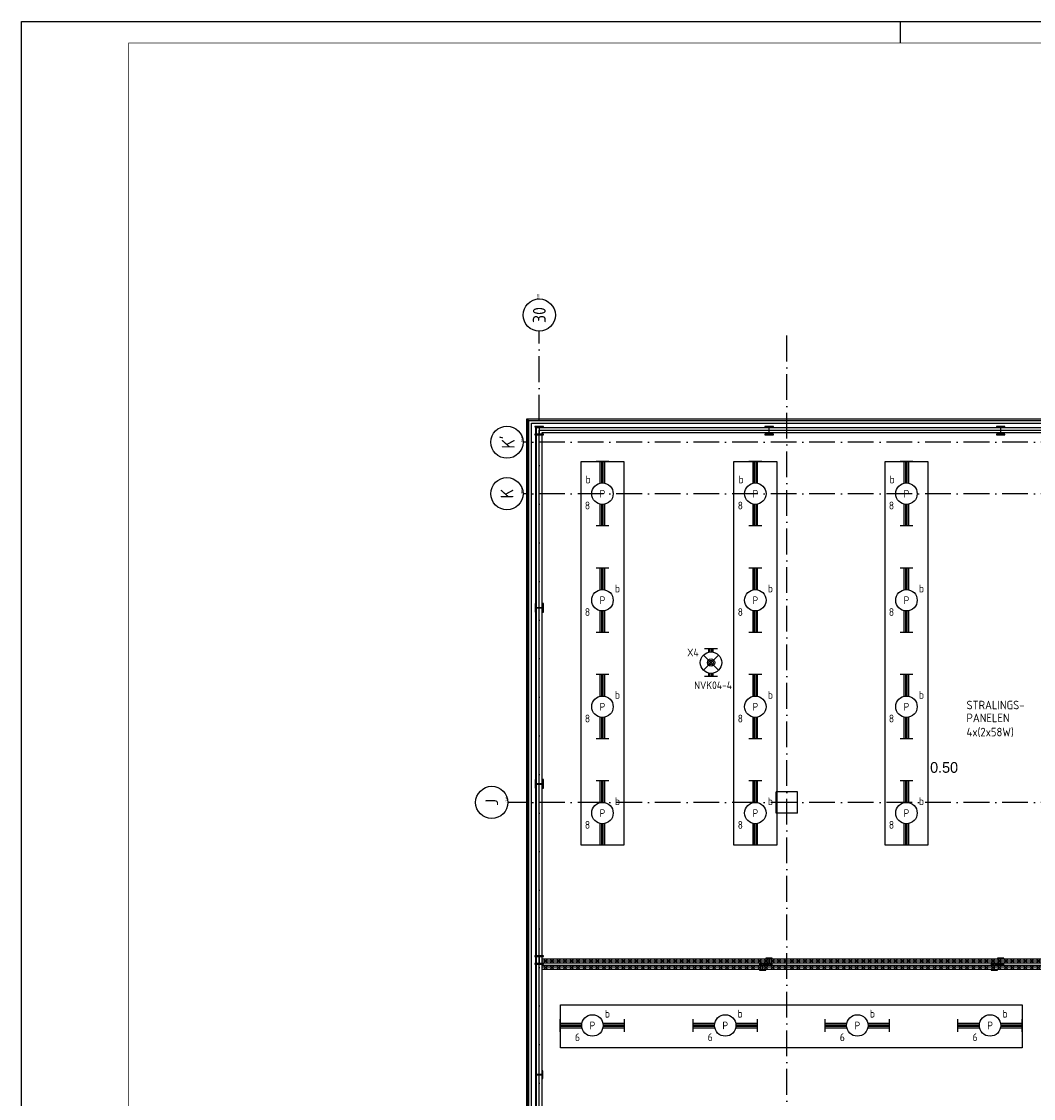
# Model space of a CAD drawing. Header units: millimetres. Extents: x -6587 to 112313, y 244 to 84344.
# Tile 11 of 58: x -6587 to 17014, y 59229 to 84344. Entities that reach past the tile are written whole.
import ezdxf
from ezdxf.enums import TextEntityAlignment as Align

# ---------------------------------------------------------------- set-up
doc = ezdxf.new("R2010")
doc.units = ezdxf.units.MM
doc.header["$LTSCALE"] = 100
doc.linetypes.add('DASHDOT', pattern=[9, 6, -1.5, 0, -1.5])
doc.layers.get('0').update_dxf_attribs({"linetype": 'CONTINUOUS'})
for name, color, linetype in [('AL$7----_STRAMIEN', 1, 'DASHDOT'), ('ALN-----_BLOCKNAAM', 2, 'CONTINUOUS'), ('ALXA7---_KALKZVUIL', 1, 'CONTINUOUS'), ('BOUW', 8, 'CONTINUOUS'), ('EB63101-_ATTRIB', 2, 'CONTINUOUS'), ('EB63501-_ATTRIB', 2, 'CONTINUOUS'), ('EL63101-_LICHT-ARM', 3, 'CONTINUOUS'), ('EL63501-_NOODVRL-ARM', 3, 'CONTINUOUS'), ('KABELGOOT', 8, 'CONTINUOUS'), ('LIJN025', 10, 'CONTINUOUS'), ('LIJN050', 90, 'CONTINUOUS'), ('TEKST25', 10, 'CONTINUOUS'), ('TEKST35', 50, 'CONTINUOUS'), ('TEKST50', 90, 'CONTINUOUS')]:
    doc.layers.add(name, color=color, linetype=linetype)
doc.styles.add('1_8', font='iso', dxfattribs={"width": 0.7, "height": 1.8})
doc.styles.add('BURO-025', font='BUROFONT.shx', dxfattribs={"height": 250})
doc.styles.add('ISO', font='iso.shx')
doc.styles.add('MAATVOERING', font='iso.shx')
doc.styles.add('ROMAND', font='romand')
doc.styles.get("Standard").update_dxf_attribs({"font": 'iso.shx'})
doc.styles.add('TECHNIC', font='technic_.ttf')

# ---------------------------------------------------------------- blocks, each defined once
blk = doc.blocks.new('A0-G')
at = {"layer": 'LIJN025'}
blk.add_line((205, 836), (205, 841), dxfattribs=at)
blk.add_lwpolyline([(1189, 841), (1189, 0), (0, 0), (0, 841)], close=True, dxfattribs=at)
at = {"layer": 'LIJN050', "const_width": 0.2}
blk.add_lwpolyline([(1184, 836), (25, 836), (25, 5), (1184, 5)], close=True, dxfattribs=at)
at = {"layer": 'TEKST25', "style": 'ROMAND', "width": 2.899115}
blk.add_attdef('STATUS', text='', height=2.5, dxfattribs=at).set_placement((1143, 71.5), (1182, 71.5), align=Align.FIT)
at = {"layer": 'TEKST25', "style": 'ISO'}
for tag, p in [('E', (1144.25, 66)), ('NAAM-E', (1155.75, 66)), ('DATUM-E', (1174, 66)), ('D', (1144.25, 61)), ('NAAM-D', (1155.75, 61)), ('DATUM-D', (1174, 61)), ('C', (1144.25, 56)), ('NAAM-C', (1155.75, 56)), ('DATUM-C', (1174, 56)), ('B', (1144.25, 51)), ('NAAM-B', (1155.75, 51)), ('DATUM-B', (1174, 51)), ('A', (1144.25, 46)), ('NAAM-A', (1155.75, 46)), ('DATUM-A', (1174, 46))]:
    blk.add_attdef(tag, text='', height=2.5, dxfattribs=at).set_placement(p, align=Align.CENTER)
for tag, p in [('DATUM', (1021.75, 36.25)), ('SCHAAL', (1057, 36.25)), ('GETEKEND', (1087.25, 36.25)), ('GECONTOL.', (1122, 36.25)), ('FORMAAT', (1152.25, 28.25))]:
    blk.add_attdef(tag, p, '', height=2.5, dxfattribs=at)
at = {"layer": 'TEKST35', "style": 'ISO'}
for tag, p in [('PROJECT', (1023.5, 72.5)), ('PLAATS', (1023.5, 63.5)), ('INSTALLATIE-REGEL1', (1023.5, 52.5)), ('INSTALLATIE-REGEL2', (1023.5, 43.5))]:
    blk.add_attdef(tag, p, '', height=4, dxfattribs=at)
blk.add_attdef('PROJ.NR.', text='', height=4, dxfattribs=at).set_placement((1170, 23), align=Align.CENTER)
at = {"layer": 'TEKST50', "style": 'ISO'}
blk.add_attdef('FILE-NAAM', text='', height=5, dxfattribs=at).set_placement((1162.5, 7.5), align=Align.CENTER)
blk = doc.blocks.new('EJ3T30')
at = {"color": 0}
for p, q in [((-7.5, -1.5), (-7.5, 1.5)), ((-7.5, 0.52), (-2.44, 0.52)), ((-7.5, 0.17), (-2.49, 0.17)), ((2.44, 0.52), (7.5, 0.52)), ((2.49, 0.17), (7.5, 0.17)), ((7.5, -1.5), (7.5, 1.5)), ((-7.5, -0.18), (-2.49, -0.18)), ((-7.5, -0.53), (-2.44, -0.53)), ((2.44, -0.53), (7.5, -0.53)), ((2.49, -0.18), (7.5, -0.18))]:
    blk.add_line(p, q, dxfattribs=at)
blk.add_circle((0, 0), 2.5, dxfattribs=at)
at = {"color": 6, "style": '1_8'}
for tag, flags, p in [('SCHAK', 8, (3.5, 2.75)), ('A_CODE', 8, (0, 0)), ('GROEP', 8, (-3.5, -2.75)), ('KAST', 9, (3.5, -2.75))]:
    blk.add_attdef(tag, text='', height=1.8, dxfattribs=dict(at, flags=flags)).set_placement(p, align=Align.MIDDLE)
blk = doc.blocks.new('EJ3T01')
at = {"color": 0}
for p, q in [((-3.25, -1.5), (-3.25, 1.5)), ((-3.25, 0.52), (-2.44, 0.52)), ((-3.25, 0.17), (-2.49, 0.17)), ((-1.77, 1.77), (1.77, -1.77)), ((1.77, 1.77), (-1.77, -1.77)), ((2.44, 0.52), (3.25, 0.52)), ((2.49, 0.17), (3.25, 0.17)), ((3.25, -1.5), (3.25, 1.5)), ((-3.25, -0.17), (-2.49, -0.17)), ((-3.25, -0.52), (-2.44, -0.52)), ((2.44, -0.52), (3.25, -0.52)), ((2.49, -0.17), (3.25, -0.17))]:
    blk.add_line(p, q, dxfattribs=at)
at = {"color": 6}
blk.add_lwpolyline([(1.77, -1.77), (1.75, -1.75)], dxfattribs=at)
at = {"color": 0}
for radius in [2.5, 0.85, 0.5]:
    blk.add_circle((0, 0), radius, dxfattribs=at)
at = {"color": 6, "style": '1_8'}
for tag, flags, p in [('A_CODE', 8, (-3.5, 2.75)), ('SCHAK', 8, (3.5, 2.75)), ('GROEP', 8, (-3.5, -2.75)), ('KAST', 9, (3.5, -2.75))]:
    blk.add_attdef(tag, text='', height=1.8, dxfattribs=dict(at, flags=flags)).set_placement(p, align=Align.MIDDLE)
blk = doc.blocks.new('*U79')
at = {"layer": 'ALXA7---_KALKZVUIL', "color": 0}
for p, q in [((5054, 63030), (5154, 63130)), ((5154, 63030), (5054, 63130)), ((5205, 63030), (5305, 63130)), ((5305, 63030), (5205, 63130)), ((5357, 63030), (5457, 63130)), ((5457, 63030), (5357, 63130)), ((5508, 63030), (5608, 63130)), ((5608, 63030), (5508, 63130)), ((5659, 63030), (5759, 63130)), ((5759, 63030), (5659, 63130)), ((5810, 63030), (5910, 63130)), ((5910, 63030), (5810, 63130)), ((5962, 63030), (6062, 63130)), ((6062, 63030), (5962, 63130)), ((6113, 63030), (6213, 63130)), ((6213, 63030), (6113, 63130)), ((6264, 63030), (6364, 63130)), ((6364, 63030), (6264, 63130)), ((6415, 63030), (6515, 63130)), ((6515, 63030), (6415, 63130)), ((6566, 63030), (6666, 63130)), ((6666, 63030), (6566, 63130)), ((6718, 63030), (6818, 63130)), ((6818, 63030), (6718, 63130)), ((6869, 63030), (6969, 63130)), ((6969, 63030), (6869, 63130)), ((7020, 63030), (7120, 63130)), ((7120, 63030), (7020, 63130)), ((7171, 63030), (7271, 63130)), ((7271, 63030), (7171, 63130)), ((7322, 63030), (7422, 63130)), ((7422, 63030), (7322, 63130)), ((7474, 63030), (7574, 63130)), ((7574, 63030), (7474, 63130)), ((7625, 63030), (7725, 63130)), ((7725, 63030), (7625, 63130)), ((7776, 63030), (7876, 63130)), ((7876, 63030), (7776, 63130)), ((7927, 63030), (8027, 63130)), ((8027, 63030), (7927, 63130)), ((8078, 63030), (8178, 63130)), ((8178, 63030), (8078, 63130)), ((8230, 63030), (8330, 63130)), ((8330, 63030), (8230, 63130)), ((8381, 63030), (8481, 63130)), ((8481, 63030), (8381, 63130)), ((8532, 63030), (8632, 63130)), ((8632, 63030), (8532, 63130)), ((8683, 63030), (8783, 63130)), ((8783, 63030), (8683, 63130)), ((8834, 63030), (8934, 63130)), ((8934, 63030), (8834, 63130)), ((8986, 63030), (9086, 63130)), ((9086, 63030), (8986, 63130)), ((9137, 63030), (9237, 63130)), ((9237, 63030), (9137, 63130)), ((9288, 63030), (9388, 63130)), ((9388, 63030), (9288, 63130)), ((9439, 63030), (9539, 63130)), ((9539, 63030), (9439, 63130)), ((9590, 63030), (9690, 63130)), ((9690, 63030), (9590, 63130)), ((9742, 63030), (9842, 63130)), ((9842, 63030), (9742, 63130)), ((9893, 63030), (9993, 63130)), ((9993, 63030), (9893, 63130)), ((10044, 63030), (10144, 63130)), ((10144, 63030), (10044, 63130)), ((10195, 63030), (10295, 63130)), ((10295, 63030), (10195, 63130)), ((10347, 63030), (10447, 63130)), ((10447, 63030), (10347, 63130)), ((10498, 63030), (10598, 63130)), ((10598, 63030), (10498, 63130)), ((10649, 63030), (10749, 63130)), ((10749, 63030), (10649, 63130)), ((10800, 63030), (10900, 63130)), ((10900, 63030), (10800, 63130)), ((10951, 63030), (11051, 63130)), ((11051, 63030), (10951, 63130)), ((11103, 63030), (11203, 63130)), ((11203, 63030), (11103, 63130)), ((11254, 63030), (11354, 63130)), ((11354, 63030), (11254, 63130)), ((11405, 63030), (11505, 63130)), ((11505, 63030), (11405, 63130)), ((11556, 63030), (11656, 63130)), ((11656, 63030), (11556, 63130)), ((11707, 63030), (11807, 63130)), ((11807, 63030), (11707, 63130)), ((11859, 63030), (11959, 63130)), ((11959, 63030), (11859, 63130)), ((12010, 63030), (12110, 63130)), ((12110, 63030), (12010, 63130)), ((12161, 63030), (12261, 63130)), ((12261, 63030), (12161, 63130)), ((12312, 63030), (12412, 63130)), ((12412, 63030), (12312, 63130)), ((12463, 63030), (12563, 63130)), ((12563, 63030), (12463, 63130)), ((12615, 63030), (12715, 63130)), ((12715, 63030), (12615, 63130)), ((12766, 63030), (12866, 63130)), ((12866, 63030), (12766, 63130)), ((12917, 63030), (13017, 63130)), ((13017, 63030), (12917, 63130)), ((13068, 63030), (13168, 63130)), ((13168, 63030), (13068, 63130)), ((13219, 63030), (13319, 63130)), ((13319, 63030), (13219, 63130)), ((13371, 63030), (13471, 63130)), ((13471, 63030), (13371, 63130)), ((13522, 63030), (13622, 63130)), ((13622, 63030), (13522, 63130)), ((13673, 63030), (13773, 63130)), ((13773, 63030), (13673, 63130)), ((13824, 63030), (13924, 63130)), ((13924, 63030), (13824, 63130)), ((13976, 63030), (14076, 63130)), ((14076, 63030), (13976, 63130)), ((14127, 63030), (14227, 63130)), ((14227, 63030), (14127, 63130)), ((14278, 63030), (14378, 63130)), ((14378, 63030), (14278, 63130)), ((14429, 63030), (14529, 63130)), ((14529, 63030), (14429, 63130)), ((14580, 63030), (14680, 63130)), ((14680, 63030), (14580, 63130)), ((14732, 63030), (14832, 63130)), ((14832, 63030), (14732, 63130)), ((14883, 63030), (14983, 63130)), ((14983, 63030), (14883, 63130)), ((15034, 63030), (15134, 63130)), ((15134, 63030), (15034, 63130)), ((15185, 63030), (15285, 63130)), ((15285, 63030), (15185, 63130)), ((15336, 63030), (15436, 63130)), ((15436, 63030), (15336, 63130)), ((15488, 63030), (15588, 63130)), ((15588, 63030), (15488, 63130)), ((15639, 63030), (15739, 63130)), ((15739, 63030), (15639, 63130)), ((15790, 63030), (15890, 63130)), ((15890, 63030), (15790, 63130)), ((15941, 63030), (16041, 63130)), ((16041, 63030), (15941, 63130)), ((16092, 63030), (16192, 63130)), ((16192, 63030), (16092, 63130)), ((16244, 63030), (16344, 63130)), ((16344, 63030), (16244, 63130)), ((16395, 63030), (16495, 63130)), ((16495, 63030), (16395, 63130)), ((16546, 63030), (16646, 63130)), ((16646, 63030), (16546, 63130)), ((16697, 63030), (16797, 63130)), ((16797, 63030), (16697, 63130)), ((16848, 63030), (16948, 63130)), ((16948, 63030), (16848, 63130)), ((17000, 63030), (17100, 63130)), ((17100, 63030), (17000, 63130)), ((17151, 63030), (17251, 63130)), ((17251, 63030), (17151, 63130)), ((17302, 63030), (17402, 63130)), ((17402, 63030), (17302, 63130))]:
    blk.add_line(p, q, dxfattribs=at)
blk = doc.blocks.new('*U80')
at = {"layer": 'ALXA7---_KALKZVUIL', "color": 0}
for p, q in [((5054, 62887), (5154, 62987)), ((5154, 62887), (5054, 62987)), ((5205, 62887), (5305, 62987)), ((5305, 62887), (5205, 62987)), ((5357, 62887), (5457, 62987)), ((5457, 62887), (5357, 62987)), ((5508, 62887), (5608, 62987)), ((5608, 62887), (5508, 62987)), ((5659, 62887), (5759, 62987)), ((5759, 62887), (5659, 62987)), ((5810, 62887), (5910, 62987)), ((5910, 62887), (5810, 62987)), ((5962, 62887), (6062, 62987)), ((6062, 62887), (5962, 62987)), ((6113, 62887), (6213, 62987)), ((6213, 62887), (6113, 62987)), ((6264, 62887), (6364, 62987)), ((6364, 62887), (6264, 62987)), ((6415, 62887), (6515, 62987)), ((6515, 62887), (6415, 62987)), ((6566, 62887), (6666, 62987)), ((6666, 62887), (6566, 62987)), ((6718, 62887), (6818, 62987)), ((6818, 62887), (6718, 62987)), ((6869, 62887), (6969, 62987)), ((6969, 62887), (6869, 62987)), ((7020, 62887), (7120, 62987)), ((7120, 62887), (7020, 62987)), ((7171, 62887), (7271, 62987)), ((7271, 62887), (7171, 62987)), ((7322, 62887), (7422, 62987)), ((7422, 62887), (7322, 62987)), ((7474, 62887), (7574, 62987)), ((7574, 62887), (7474, 62987)), ((7625, 62887), (7725, 62987)), ((7725, 62887), (7625, 62987)), ((7776, 62887), (7876, 62987)), ((7876, 62887), (7776, 62987)), ((7927, 62887), (8027, 62987)), ((8027, 62887), (7927, 62987)), ((8078, 62887), (8178, 62987)), ((8178, 62887), (8078, 62987)), ((8230, 62887), (8330, 62987)), ((8330, 62887), (8230, 62987)), ((8381, 62887), (8481, 62987)), ((8481, 62887), (8381, 62987)), ((8532, 62887), (8632, 62987)), ((8632, 62887), (8532, 62987)), ((8683, 62887), (8783, 62987)), ((8783, 62887), (8683, 62987)), ((8834, 62887), (8934, 62987)), ((8934, 62887), (8834, 62987)), ((8986, 62887), (9086, 62987)), ((9086, 62887), (8986, 62987)), ((9137, 62887), (9237, 62987)), ((9237, 62887), (9137, 62987)), ((9288, 62887), (9388, 62987)), ((9388, 62887), (9288, 62987)), ((9439, 62887), (9539, 62987)), ((9539, 62887), (9439, 62987)), ((9590, 62887), (9690, 62987)), ((9690, 62887), (9590, 62987)), ((9742, 62887), (9842, 62987)), ((9842, 62887), (9742, 62987)), ((9893, 62887), (9993, 62987)), ((9993, 62887), (9893, 62987)), ((10044, 62887), (10144, 62987)), ((10144, 62887), (10044, 62987)), ((10195, 62887), (10295, 62987)), ((10295, 62887), (10195, 62987)), ((10347, 62887), (10447, 62987)), ((10447, 62887), (10347, 62987)), ((10498, 62887), (10598, 62987)), ((10598, 62887), (10498, 62987)), ((10649, 62887), (10749, 62987)), ((10749, 62887), (10649, 62987)), ((10800, 62887), (10900, 62987)), ((10900, 62887), (10800, 62987)), ((10951, 62887), (11051, 62987)), ((11051, 62887), (10951, 62987)), ((11103, 62887), (11203, 62987)), ((11203, 62887), (11103, 62987)), ((11254, 62887), (11354, 62987)), ((11354, 62887), (11254, 62987)), ((11405, 62887), (11505, 62987)), ((11505, 62887), (11405, 62987)), ((11556, 62887), (11656, 62987)), ((11656, 62887), (11556, 62987)), ((11707, 62887), (11807, 62987)), ((11807, 62887), (11707, 62987)), ((11859, 62887), (11959, 62987)), ((11959, 62887), (11859, 62987)), ((12010, 62887), (12110, 62987)), ((12110, 62887), (12010, 62987)), ((12161, 62887), (12261, 62987)), ((12261, 62887), (12161, 62987)), ((12312, 62887), (12412, 62987)), ((12412, 62887), (12312, 62987)), ((12463, 62887), (12563, 62987)), ((12563, 62887), (12463, 62987)), ((12615, 62887), (12715, 62987)), ((12715, 62887), (12615, 62987)), ((12766, 62887), (12866, 62987)), ((12866, 62887), (12766, 62987)), ((12917, 62887), (13017, 62987)), ((13017, 62887), (12917, 62987)), ((13068, 62887), (13168, 62987)), ((13168, 62887), (13068, 62987)), ((13219, 62887), (13319, 62987)), ((13319, 62887), (13219, 62987)), ((13371, 62887), (13471, 62987)), ((13471, 62887), (13371, 62987)), ((13522, 62887), (13622, 62987)), ((13622, 62887), (13522, 62987)), ((13673, 62887), (13773, 62987)), ((13773, 62887), (13673, 62987)), ((13824, 62887), (13924, 62987)), ((13924, 62887), (13824, 62987)), ((13976, 62887), (14076, 62987)), ((14076, 62887), (13976, 62987)), ((14127, 62887), (14227, 62987)), ((14227, 62887), (14127, 62987)), ((14278, 62887), (14378, 62987)), ((14378, 62887), (14278, 62987)), ((14429, 62887), (14529, 62987)), ((14529, 62887), (14429, 62987)), ((14580, 62887), (14680, 62987)), ((14680, 62887), (14580, 62987)), ((14732, 62887), (14832, 62987)), ((14832, 62887), (14732, 62987)), ((14883, 62887), (14983, 62987)), ((14983, 62887), (14883, 62987)), ((15034, 62887), (15134, 62987)), ((15134, 62887), (15034, 62987)), ((15185, 62887), (15285, 62987)), ((15285, 62887), (15185, 62987)), ((15336, 62887), (15436, 62987)), ((15436, 62887), (15336, 62987)), ((15488, 62887), (15588, 62987)), ((15588, 62887), (15488, 62987)), ((15639, 62887), (15739, 62987)), ((15739, 62887), (15639, 62987)), ((15790, 62887), (15890, 62987)), ((15890, 62887), (15790, 62987)), ((15941, 62887), (16041, 62987)), ((16041, 62887), (15941, 62987)), ((16092, 62887), (16192, 62987)), ((16192, 62887), (16092, 62987)), ((16244, 62887), (16344, 62987)), ((16344, 62887), (16244, 62987)), ((16395, 62887), (16495, 62987)), ((16495, 62887), (16395, 62987)), ((16546, 62887), (16646, 62987)), ((16646, 62887), (16546, 62987)), ((16697, 62887), (16797, 62987)), ((16797, 62887), (16697, 62987)), ((16848, 62887), (16948, 62987)), ((16948, 62887), (16848, 62987)), ((17000, 62887), (17100, 62987)), ((17100, 62887), (17000, 62987)), ((17151, 62887), (17251, 62987)), ((17251, 62887), (17151, 62987)), ((17302, 62887), (17402, 62987)), ((17402, 62887), (17302, 62987))]:
    blk.add_line(p, q, dxfattribs=at)
blk = doc.blocks.new('1010')
at = {"layer": 'AL$7----_STRAMIEN', "color": 7, "linetype": 'Continuous'}
blk.add_circle((0, 750), 750, dxfattribs=at)
at = {"layer": 'AL$7----_STRAMIEN', "color": 3, "linetype": 'Continuous'}
blk.add_attdef('STR-NAAM', text='', height=600, rotation=360, dxfattribs=at).set_placement((0, 750), align=Align.MIDDLE)
at = {"layer": 'ALN-----_BLOCKNAAM', "linetype": 'Continuous'}
blk.add_text('1010', height=100, dxfattribs=at).set_placement((0, 0))
blk = doc.blocks.new('HEA200')
at = {"color": 0, "linetype": 'Continuous'}
blk.add_lwpolyline([(3.25, 67, -0.41421356), (21.25, 85), (100, 85), (100, 95), (-100, 95), (-100, 85), (-21.25, 85, -0.41421356), (-3.25, 67), (-3.25, -67, -0.41421356), (-21.25, -85), (-100, -85), (-100, -95), (100, -95), (100, -85), (21.25, -85, -0.41421356), (3.25, -67)], format="xyb", close=True, dxfattribs=at)
blk = doc.blocks.new('1011')
at = {"layer": 'AL$7----_STRAMIEN', "color": 7, "linetype": 'Continuous'}
blk.add_circle((-750, 0), 750, dxfattribs=at)
at = {"layer": 'AL$7----_STRAMIEN', "color": 3, "linetype": 'Continuous'}
blk.add_attdef('STR-NAAM', text='', height=600, rotation=360, dxfattribs=at).set_placement((-750, 0), align=Align.MIDDLE)
at = {"layer": 'ALN-----_BLOCKNAAM', "linetype": 'Continuous'}
blk.add_text('1011', height=100, dxfattribs=at).set_placement((0, 0))
blk = doc.blocks.new('XREF')
at = {"layer": 'AL$7----_STRAMIEN', "color": 1}
for p, q in [((161830, 51965), (161830, 90956)), ((161830, 51965), (161830, 90956)), ((167605, 19143), (167605, 90958)), ((242535, 88365), (161480, 88365)), ((242535, 87165), (161456, 87165)), ((242535, 87165), (161460, 87165)), ((167355, 79715), (167355, 80215)), ((167855, 80215), (167355, 80215)), ((167855, 79715), (167855, 80215)), ((242535, 79965), (161096, 79965)), ((167855, 79715), (167355, 79715))]:
    blk.add_line(p, q, dxfattribs=at)
at = {"layer": 'BOUW'}
for p, q in [((191130, 88905), (161560, 88905)), ((161560, 88905), (161560, 54675)), ((161560, 88905), (161560, 88905))]:
    blk.add_line(p, q, dxfattribs=at)
for points in [[(190989, 82656), (191130, 82656), (191130, 88905), (161535, 88905), (161535, 54675), (174070, 54679)], [(190989, 82696), (191090, 82696), (191090, 88865), (161575, 88865), (161575, 54715), (174070, 54719)], [(174190, 54495), (174190, 54791), (161651, 54791), (161651, 88810), (183210, 88810)], [(174290, 54495), (174290, 54891), (161751, 54891), (161751, 88710), (183210, 88710)], [(174290, 54966), (161826, 54966), (161826, 88647), (183210, 88647)], [(174300, 76264), (161901, 76264)], [(174300, 76121), (161901, 76121)]]:
    blk.add_lwpolyline(points, dxfattribs=at)
for points in [[(174290, 54903), (161764, 54903), (161764, 88710), (183210, 88710), (183210, 88585), (161889, 88585), (161889, 55028), (174290, 55028)], [(174300, 76214), (161901, 76214), (161901, 76314), (174300, 76314)], [(174300, 76071), (161901, 76071), (161901, 76171), (174300, 76171)]]:
    blk.add_lwpolyline(points, close=True, dxfattribs=at)
for points in [[(161763, 80400, -0.414214), (161745, 80418), (161745, 80497), (161735, 80497), (161735, 80297), (161745, 80297), (161745, 80375, -0.414214), (161763, 80393), (161897, 80393, -0.414214), (161915, 80375), (161915, 80297), (161925, 80297), (161925, 80497), (161915, 80497), (161915, 80418, -0.414214), (161897, 80400)], [(161834, 76357, -0.414214), (161852, 76375), (161930, 76375), (161930, 76385), (161730, 76385), (161730, 76375), (161809, 76375, -0.414214), (161827, 76357), (161827, 76223, -0.414214), (161809, 76205), (161730, 76205), (161730, 76195), (161930, 76195), (161930, 76205), (161852, 76205, -0.414214), (161834, 76223)], [(167034, 76083, -0.414214), (167022, 76071), (166967, 76071), (166967, 76049), (167113, 76049), (167113, 76071), (167059, 76071, -0.414214), (167047, 76083), (167047, 76175, -0.414214), (167059, 76187), (167113, 76187), (167113, 76209), (166967, 76209), (166967, 76187), (167022, 76187, -0.414214), (167034, 76175)], [(167184, 76210, -0.414214), (167172, 76198), (167117, 76198), (167117, 76176), (167263, 76176), (167263, 76198), (167209, 76198, -0.414214), (167197, 76210), (167197, 76302, -0.414214), (167209, 76314), (167263, 76314), (167263, 76336), (167117, 76336), (167117, 76314), (167172, 76314, -0.414214), (167184, 76302)], [(172434, 76083, -0.414214), (172422, 76071), (172367, 76071), (172367, 76049), (172513, 76049), (172513, 76071), (172459, 76071, -0.414214), (172447, 76083), (172447, 76175, -0.414214), (172459, 76187), (172513, 76187), (172513, 76209), (172367, 76209), (172367, 76187), (172422, 76187, -0.414214), (172434, 76175)], [(172584, 76210, -0.414214), (172572, 76198), (172517, 76198), (172517, 76176), (172663, 76176), (172663, 76198), (172609, 76198, -0.414214), (172597, 76210), (172597, 76302, -0.414214), (172609, 76314), (172663, 76314), (172663, 76336), (172517, 76336), (172517, 76314), (172572, 76314, -0.414214), (172584, 76302)], [(161891, 73611, -0.414214), (161906, 73596), (161906, 73524), (161916, 73524), (161916, 73704), (161906, 73704), (161906, 73632, -0.414214), (161891, 73617), (161769, 73617, -0.414214), (161754, 73632), (161754, 73704), (161745, 73704), (161745, 73524), (161754, 73524), (161754, 73596, -0.414214), (161769, 73611)]]:
    blk.add_lwpolyline(points, format="xyb", close=True, dxfattribs=at)
at = {"layer": 'AL$7----_STRAMIEN', "xscale": 0.5, "yscale": 0.5, "zscale": 0.5, "rotation": 90}
for name, p, values in [('1011', (161830, 91706), {'STR-NAAM': '30'}), ('1011', (161830, 91706), {'STR-NAAM': '30'}), ('1010', (161451, 88365), {'STR-NAAM': "K'"}), ('1010', (161451, 87165), {'STR-NAAM': 'K'}), ('1010', (161096, 79965), {'STR-NAAM': 'J'}), ('1010', (161096, 79965), {'STR-NAAM': 'J'})]:
    blk.add_blockref(name, p, dxfattribs=at).add_auto_attribs(values)
at = {"layer": 'BOUW'}
for name, p in [('HEA200', (161830, 88635)), ('HEA200', (167190, 88635)), ('HEA200', (172590, 88635)), ('*U79', (156873, 13185)), ('*U80', (156873, 13185))]:
    blk.add_blockref(name, p, dxfattribs=at)
at = {"layer": 'BOUW', "rotation": 90}
blk.add_blockref('HEA200', (161830, 84503), dxfattribs=at)
at = {"layer": 'BOUW', "style": 'BURO-025'}
blk.add_text('0.50', height=250, dxfattribs=at).set_placement((170946, 80655))
at = {"layer": 'BOUW', "style": 'TECHNIC'}
for tag, p in [('TKC', (236229, 52185)), ('BALIE', (236229, 51894))]:
    blk.add_attdef(tag, text='', height=250, dxfattribs=at).set_placement(p, align=Align.CENTER)
at = {"layer": 'KABELGOOT', "color": 8, "flags": 3}
blk.add_attdef('HULPSTUK', (188825, 76010, 3650), '', height=1, rotation=180, dxfattribs=at)
blk.add_attdef('HULPSTUK', (182644, 45781, 3650), '', height=1, dxfattribs=at)

msp = doc.modelspace()

# ---------------------------------------------------------------- linework, layer by layer
at = {"layer": 'LIJN025', "color": 10}
for p, q in [((6462, 65134, 7000), (6462, 74084, 7000)), ((6462, 74084, 7000), (7462, 74084, 7000)), ((7462, 74084, 7000), (7462, 65134, 7000)), ((10027, 65134, 7000), (10027, 74084, 7000)), ((10027, 74084, 7000), (11027, 74084, 7000)), ((11027, 74084, 7000), (11027, 65134, 7000)), ((13552, 65134, 7000), (13552, 74084, 7000)), ((13552, 74084, 7000), (14552, 74084, 7000)), ((14552, 74084, 7000), (14552, 65134, 7000)), ((7462, 65134, 7000), (6462, 65134, 7000)), ((11027, 65134, 7000), (10027, 65134, 7000)), ((14552, 65134, 7000), (13552, 65134, 7000)), ((5985, 61409), (16753, 61409)), ((5985, 60909), (5985, 61409)), ((16753, 61409), (16753, 60409)), ((5982, 60409), (5982, 60909)), ((16753, 60409), (5982, 60409))]:
    msp.add_line(p, q, dxfattribs=at)

# ---------------------------------------------------------------- block references
at = {"xscale": 100, "yscale": 100, "zscale": 100}
msp.add_blockref('A0-G', (-6587, 244), dxfattribs=at)
at = {"layer": 'EL63101-_LICHT-ARM'}
msp.add_blockref('XREF', (-156342, -13832), dxfattribs=at)
ref = msp.add_blockref('EJ3T30', (6962, 73332, 7000), dxfattribs=dict(at, xscale=100, yscale=100, zscale=100, rotation=90))
ref.add_attrib('A_CODE', 'P', dxfattribs={"layer": 'EB63101-_ATTRIB', "color": 1, "height": 180, "style": '1_8', "flags": 8}).set_placement((6962, 73332, 7000), align=Align.MIDDLE)
ref.add_attrib('GROEP', '8', dxfattribs={"layer": 'EB63101-_ATTRIB', "color": 1, "height": 180, "style": '1_8', "flags": 8}).set_placement((6612, 73057, 7000), align=Align.MIDDLE)
ref.add_attrib('SCHAK', 'b', dxfattribs={"layer": 'EB63101-_ATTRIB', "color": 1, "height": 180, "style": '1_8', "flags": 8}).set_placement((6629, 73666, 7000), align=Align.MIDDLE)
ref = msp.add_blockref('EJ3T30', (10527, 73332, 7000), dxfattribs=dict(at, xscale=100, yscale=100, zscale=100, rotation=90))
ref.add_attrib('A_CODE', 'P', dxfattribs={"layer": 'EB63101-_ATTRIB', "color": 1, "height": 180, "style": '1_8', "flags": 8}).set_placement((10527, 73332, 7000), align=Align.MIDDLE)
ref.add_attrib('GROEP', '8', dxfattribs={"layer": 'EB63101-_ATTRIB', "color": 1, "height": 180, "style": '1_8', "flags": 8}).set_placement((10177, 73057, 7000), align=Align.MIDDLE)
ref.add_attrib('SCHAK', 'b', dxfattribs={"layer": 'EB63101-_ATTRIB', "color": 1, "height": 180, "style": '1_8', "flags": 8}).set_placement((10194, 73666, 7000), align=Align.MIDDLE)
ref = msp.add_blockref('EJ3T30', (14052, 73332, 7000), dxfattribs=dict(at, xscale=100, yscale=100, zscale=100, rotation=90))
ref.add_attrib('A_CODE', 'P', dxfattribs={"layer": 'EB63101-_ATTRIB', "color": 1, "height": 180, "style": '1_8', "flags": 8}).set_placement((14052, 73332, 7000), align=Align.MIDDLE)
ref.add_attrib('GROEP', '8', dxfattribs={"layer": 'EB63101-_ATTRIB', "color": 1, "height": 180, "style": '1_8', "flags": 8}).set_placement((13702, 73057, 7000), align=Align.MIDDLE)
ref.add_attrib('SCHAK', 'b', dxfattribs={"layer": 'EB63101-_ATTRIB', "color": 1, "height": 180, "style": '1_8', "flags": 8}).set_placement((13719, 73666, 7000), align=Align.MIDDLE)
ref = msp.add_blockref('EJ3T30', (6962, 70848, 7000), dxfattribs=dict(at, xscale=100, yscale=100, zscale=100, rotation=90))
ref.add_attrib('A_CODE', 'P', dxfattribs={"layer": 'EB63101-_ATTRIB', "color": 1, "height": 180, "style": '1_8', "flags": 8}).set_placement((6962, 70848, 7000), align=Align.MIDDLE)
ref.add_attrib('GROEP', '8', dxfattribs={"layer": 'EB63101-_ATTRIB', "color": 1, "height": 180, "style": '1_8', "flags": 8}).set_placement((6612, 70573, 7000), align=Align.MIDDLE)
ref.add_attrib('SCHAK', 'b', dxfattribs={"layer": 'EB63101-_ATTRIB', "color": 1, "height": 180, "style": '1_8', "flags": 8}).set_placement((7312, 71123, 7000), align=Align.MIDDLE)
ref = msp.add_blockref('EJ3T30', (10527, 70848, 7000), dxfattribs=dict(at, xscale=100, yscale=100, zscale=100, rotation=90))
ref.add_attrib('A_CODE', 'P', dxfattribs={"layer": 'EB63101-_ATTRIB', "color": 1, "height": 180, "style": '1_8', "flags": 8}).set_placement((10527, 70848, 7000), align=Align.MIDDLE)
ref.add_attrib('GROEP', '8', dxfattribs={"layer": 'EB63101-_ATTRIB', "color": 1, "height": 180, "style": '1_8', "flags": 8}).set_placement((10177, 70573, 7000), align=Align.MIDDLE)
ref.add_attrib('SCHAK', 'b', dxfattribs={"layer": 'EB63101-_ATTRIB', "color": 1, "height": 180, "style": '1_8', "flags": 8}).set_placement((10877, 71123, 7000), align=Align.MIDDLE)
ref = msp.add_blockref('EJ3T30', (14052, 70848, 7000), dxfattribs=dict(at, xscale=100, yscale=100, zscale=100, rotation=90))
ref.add_attrib('A_CODE', 'P', dxfattribs={"layer": 'EB63101-_ATTRIB', "color": 1, "height": 180, "style": '1_8', "flags": 8}).set_placement((14052, 70848, 7000), align=Align.MIDDLE)
ref.add_attrib('GROEP', '8', dxfattribs={"layer": 'EB63101-_ATTRIB', "color": 1, "height": 180, "style": '1_8', "flags": 8}).set_placement((13702, 70573, 7000), align=Align.MIDDLE)
ref.add_attrib('SCHAK', 'b', dxfattribs={"layer": 'EB63101-_ATTRIB', "color": 1, "height": 180, "style": '1_8', "flags": 8}).set_placement((14402, 71123, 7000), align=Align.MIDDLE)
ref = msp.add_blockref('EJ3T30', (6962, 68364, 7000), dxfattribs=dict(at, xscale=100, yscale=100, zscale=100, rotation=90))
ref.add_attrib('A_CODE', 'P', dxfattribs={"layer": 'EB63101-_ATTRIB', "color": 1, "height": 180, "style": '1_8', "flags": 8}).set_placement((6962, 68364, 7000), align=Align.MIDDLE)
ref.add_attrib('GROEP', '8', dxfattribs={"layer": 'EB63101-_ATTRIB', "color": 1, "height": 180, "style": '1_8', "flags": 8}).set_placement((6612, 68089, 7000), align=Align.MIDDLE)
ref.add_attrib('SCHAK', 'b', dxfattribs={"layer": 'EB63101-_ATTRIB', "color": 1, "height": 180, "style": '1_8', "flags": 8}).set_placement((7312, 68639, 7000), align=Align.MIDDLE)
ref = msp.add_blockref('EJ3T30', (10527, 68364, 7000), dxfattribs=dict(at, xscale=100, yscale=100, zscale=100, rotation=90))
ref.add_attrib('A_CODE', 'P', dxfattribs={"layer": 'EB63101-_ATTRIB', "color": 1, "height": 180, "style": '1_8', "flags": 8}).set_placement((10527, 68364, 7000), align=Align.MIDDLE)
ref.add_attrib('GROEP', '8', dxfattribs={"layer": 'EB63101-_ATTRIB', "color": 1, "height": 180, "style": '1_8', "flags": 8}).set_placement((10177, 68089, 7000), align=Align.MIDDLE)
ref.add_attrib('SCHAK', 'b', dxfattribs={"layer": 'EB63101-_ATTRIB', "color": 1, "height": 180, "style": '1_8', "flags": 8}).set_placement((10877, 68639, 7000), align=Align.MIDDLE)
ref = msp.add_blockref('EJ3T30', (14052, 68364, 7000), dxfattribs=dict(at, xscale=100, yscale=100, zscale=100, rotation=90))
ref.add_attrib('A_CODE', 'P', dxfattribs={"layer": 'EB63101-_ATTRIB', "color": 1, "height": 180, "style": '1_8', "flags": 8}).set_placement((14052, 68364, 7000), align=Align.MIDDLE)
ref.add_attrib('GROEP', '8', dxfattribs={"layer": 'EB63101-_ATTRIB', "color": 1, "height": 180, "style": '1_8', "flags": 8}).set_placement((13702, 68089, 7000), align=Align.MIDDLE)
ref.add_attrib('SCHAK', 'b', dxfattribs={"layer": 'EB63101-_ATTRIB', "color": 1, "height": 180, "style": '1_8', "flags": 8}).set_placement((14402, 68639, 7000), align=Align.MIDDLE)
ref = msp.add_blockref('EJ3T30', (6962, 65884, 7000), dxfattribs=dict(at, xscale=100, yscale=100, zscale=100, rotation=90))
ref.add_attrib('A_CODE', 'P', dxfattribs={"layer": 'EB63101-_ATTRIB', "color": 1, "height": 180, "style": '1_8', "flags": 8}).set_placement((6962, 65884, 7000), align=Align.MIDDLE)
ref.add_attrib('GROEP', '8', dxfattribs={"layer": 'EB63101-_ATTRIB', "color": 1, "height": 180, "style": '1_8', "flags": 8}).set_placement((6612, 65609, 7000), align=Align.MIDDLE)
ref.add_attrib('SCHAK', 'b', dxfattribs={"layer": 'EB63101-_ATTRIB', "color": 1, "height": 180, "style": '1_8', "flags": 8}).set_placement((7312, 66159, 7000), align=Align.MIDDLE)
ref = msp.add_blockref('EJ3T30', (10527, 65884, 7000), dxfattribs=dict(at, xscale=100, yscale=100, zscale=100, rotation=90))
ref.add_attrib('A_CODE', 'P', dxfattribs={"layer": 'EB63101-_ATTRIB', "color": 1, "height": 180, "style": '1_8', "flags": 8}).set_placement((10527, 65884, 7000), align=Align.MIDDLE)
ref.add_attrib('GROEP', '8', dxfattribs={"layer": 'EB63101-_ATTRIB', "color": 1, "height": 180, "style": '1_8', "flags": 8}).set_placement((10177, 65609, 7000), align=Align.MIDDLE)
ref.add_attrib('SCHAK', 'b', dxfattribs={"layer": 'EB63101-_ATTRIB', "color": 1, "height": 180, "style": '1_8', "flags": 8}).set_placement((10877, 66159, 7000), align=Align.MIDDLE)
ref = msp.add_blockref('EJ3T30', (14052, 65884, 7000), dxfattribs=dict(at, xscale=100, yscale=100, zscale=100, rotation=90))
ref.add_attrib('A_CODE', 'P', dxfattribs={"layer": 'EB63101-_ATTRIB', "color": 1, "height": 180, "style": '1_8', "flags": 8}).set_placement((14052, 65884, 7000), align=Align.MIDDLE)
ref.add_attrib('GROEP', '8', dxfattribs={"layer": 'EB63101-_ATTRIB', "color": 1, "height": 180, "style": '1_8', "flags": 8}).set_placement((13702, 65609, 7000), align=Align.MIDDLE)
ref.add_attrib('SCHAK', 'b', dxfattribs={"layer": 'EB63101-_ATTRIB', "color": 1, "height": 180, "style": '1_8', "flags": 8}).set_placement((14402, 66159, 7000), align=Align.MIDDLE)
ref = msp.add_blockref('EJ3T30', (6728, 60931, 7000), dxfattribs=dict(at, xscale=100, yscale=100, zscale=100))
ref.add_attrib('A_CODE', 'P', dxfattribs={"layer": 'EB63101-_ATTRIB', "color": 1, "height": 180, "style": '1_8', "flags": 8}).set_placement((6728, 60931, 7000), align=Align.MIDDLE)
ref.add_attrib('GROEP', '6', dxfattribs={"layer": 'EB63101-_ATTRIB', "color": 1, "height": 180, "style": '1_8', "flags": 8}).set_placement((6378, 60656, 7000), align=Align.MIDDLE)
ref.add_attrib('SCHAK', 'b', dxfattribs={"layer": 'EB63101-_ATTRIB', "color": 1, "height": 180, "style": '1_8', "flags": 8}).set_placement((7078, 61206, 7000), align=Align.MIDDLE)
ref = msp.add_blockref('EJ3T30', (9825, 60931, 7000), dxfattribs=dict(at, xscale=100, yscale=100, zscale=100))
ref.add_attrib('A_CODE', 'P', dxfattribs={"layer": 'EB63101-_ATTRIB', "color": 1, "height": 180, "style": '1_8', "flags": 8}).set_placement((9825, 60931, 7000), align=Align.MIDDLE)
ref.add_attrib('GROEP', '6', dxfattribs={"layer": 'EB63101-_ATTRIB', "color": 1, "height": 180, "style": '1_8', "flags": 8}).set_placement((9475, 60656, 7000), align=Align.MIDDLE)
ref.add_attrib('SCHAK', 'b', dxfattribs={"layer": 'EB63101-_ATTRIB', "color": 1, "height": 180, "style": '1_8', "flags": 8}).set_placement((10175, 61206, 7000), align=Align.MIDDLE)
ref = msp.add_blockref('EJ3T30', (12906, 60931, 7000), dxfattribs=dict(at, xscale=100, yscale=100, zscale=100))
ref.add_attrib('A_CODE', 'P', dxfattribs={"layer": 'EB63101-_ATTRIB', "color": 1, "height": 180, "style": '1_8', "flags": 8}).set_placement((12906, 60931, 7000), align=Align.MIDDLE)
ref.add_attrib('GROEP', '6', dxfattribs={"layer": 'EB63101-_ATTRIB', "color": 1, "height": 180, "style": '1_8', "flags": 8}).set_placement((12556, 60656, 7000), align=Align.MIDDLE)
ref.add_attrib('SCHAK', 'b', dxfattribs={"layer": 'EB63101-_ATTRIB', "color": 1, "height": 180, "style": '1_8', "flags": 8}).set_placement((13256, 61206, 7000), align=Align.MIDDLE)
ref = msp.add_blockref('EJ3T30', (16002, 60931, 7000), dxfattribs=dict(at, xscale=100, yscale=100, zscale=100))
ref.add_attrib('A_CODE', 'P', dxfattribs={"layer": 'EB63101-_ATTRIB', "color": 1, "height": 180, "style": '1_8', "flags": 8}).set_placement((16002, 60931, 7000), align=Align.MIDDLE)
ref.add_attrib('GROEP', '6', dxfattribs={"layer": 'EB63101-_ATTRIB', "color": 1, "height": 180, "style": '1_8', "flags": 8}).set_placement((15652, 60656, 7000), align=Align.MIDDLE)
ref.add_attrib('SCHAK', 'b', dxfattribs={"layer": 'EB63101-_ATTRIB', "color": 1, "height": 180, "style": '1_8', "flags": 8}).set_placement((16352, 61206, 7000), align=Align.MIDDLE)
at = {"layer": 'EL63501-_NOODVRL-ARM'}
ref = msp.add_blockref('EJ3T01', (9494, 69393, 3500), dxfattribs=dict(at, xscale=100, yscale=100, zscale=100, rotation=90))
ref.add_attrib('A_CODE', 'X4', dxfattribs={"layer": 'EB63501-_ATTRIB', "color": 1, "height": 180, "style": '1_8', "flags": 8}).set_placement((9071, 69631, 3500), align=Align.MIDDLE)
ref.add_attrib('GROEP', 'NVK04-4', dxfattribs={"layer": 'EB63501-_ATTRIB', "color": 1, "height": 180, "style": '1_8', "flags": 8}).set_placement((9540, 68865, 3500), align=Align.MIDDLE)

# ---------------------------------------------------------------- texts
at = {"layer": 'TEKST25', "style": 'MAATVOERING'}
for s, p in [('STRALINGS-', (15452, 68304)), ('PANELEN', (15452, 68004)), ('4x(2x58W)', (15452, 67674))]:
    msp.add_text(s, height=200, dxfattribs=at).set_placement(p)

doc.saveas('drawing.dxf')
